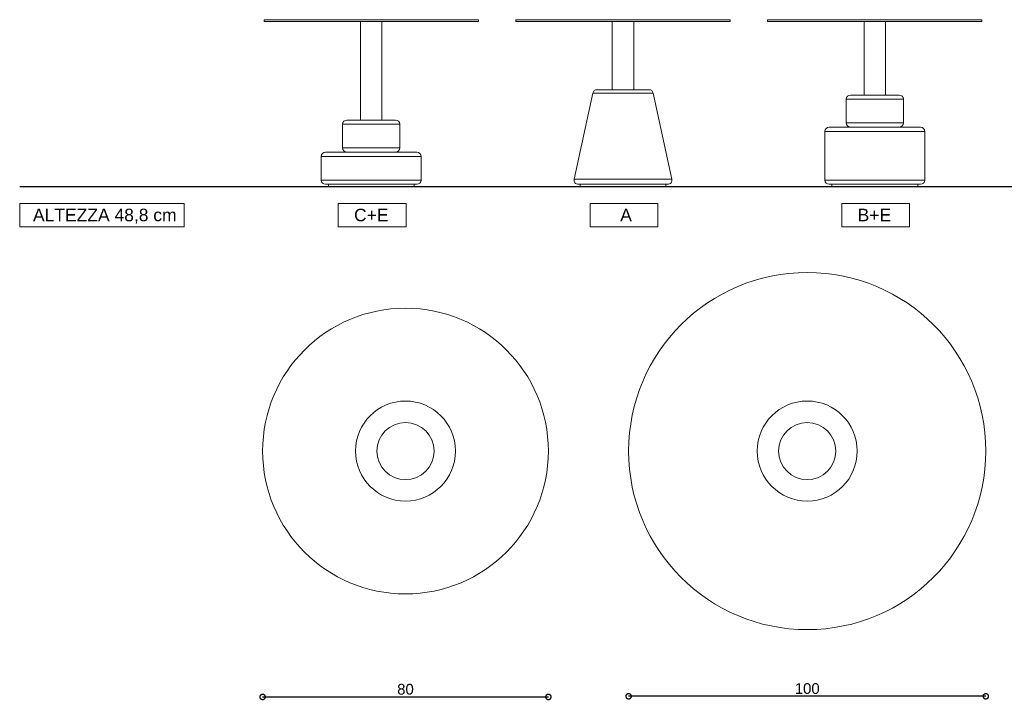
# Model space of a CAD drawing. Header units: millimetres. Extents: x 212 to 4870, y -1159 to 1622.
# Tile 18 of 21: x 4156 to 4431, y 762 to 952. Entities that reach past the tile are written whole.
import ezdxf

# ---------------------------------------------------------------- set-up
doc = ezdxf.new("R2010")
doc.units = ezdxf.units.MM
doc.header["$PDSIZE"] = -1
doc.layers.get('0').update_dxf_attribs({"lineweight": 9})
doc.styles.get("Standard").update_dxf_attribs({"font": 'Arial.ttf'})
doc.dimstyles.new('ISO-25', dxfattribs={"dimtxt": 3, "dimasz": 3, "dimexe": 1.25, "dimexo": 0.625, "dimtad": 1, "dimdec": 1, "dimtxsty": 'Standard', "dimblk": 'DOTSMALL', "dimblk1": 'DOTSMALL', "dimblk2": 'DOTSMALL', "dimcen": 2.5, "dimse1": 1, "dimse2": 1, "dimadec": 0, "dimazin": 0, "dimtfac": 1, "dimtdec": 1, "dimtmove": 0, "dimatfit": 3, "dimldrblk": 'DOTSMALL', "dimfxl": 1, "dimarcsym": 0})

# ---------------------------------------------------------------- blocks, each defined once
blk = doc.blocks.new('_DotSmall')
at = {"color": 0, "linetype": 'ByBlock', "const_width": 0.5}
blk.add_lwpolyline([(-0.0625, 0, 1), (0.0625, 0, 1)], format="xyb", close=True, dxfattribs=at)
blk = doc.blocks.new('*D76')
at = {"color": 0, "lineweight": -2, "transparency": 16777216}
blk.add_line((4426.1, 762.93), (4326.1, 762.93), dxfattribs=at)
at = {"layer": 'Defpoints', "color": 0, "transparency": 16777216}
for p in [(4326.1, 831.6), (4426.1, 831.6), (4326.1, 762.93)]:
    blk.add_point(p, dxfattribs=at)
at = {"color": 0, "lineweight": -2, "transparency": 16777216, "xscale": 3, "yscale": 3, "zscale": 3, "rotation": 180}
blk.add_blockref('_DotSmall', (4326.1, 762.93), dxfattribs=at)
at = {"color": 0, "lineweight": -2, "transparency": 16777216, "xscale": 3, "yscale": 3, "zscale": 3}
blk.add_blockref('_DotSmall', (4426.1, 762.93), dxfattribs=at)
at = {"color": 0, "transparency": 16777216, "insert": (4376.1, 765.08), "char_height": 3, "attachment_point": 5}
blk.add_mtext('100', dxfattribs=at)
blk = doc.blocks.new('*D77')
at = {"color": 0, "lineweight": -2, "transparency": 16777216}
blk.add_line((4223.62, 762.75), (4303.62, 762.75), dxfattribs=at)
at = {"layer": 'Defpoints', "color": 0, "transparency": 16777216}
for p in [(4223.62, 831.6), (4303.62, 831.6), (4303.62, 762.75)]:
    blk.add_point(p, dxfattribs=at)
at = {"color": 0, "lineweight": -2, "transparency": 16777216, "xscale": 3, "yscale": 3, "zscale": 3, "rotation": 180}
blk.add_blockref('_DotSmall', (4223.62, 762.75), dxfattribs=at)
at = {"color": 0, "lineweight": -2, "transparency": 16777216, "xscale": 3, "yscale": 3, "zscale": 3}
blk.add_blockref('_DotSmall', (4303.62, 762.75), dxfattribs=at)
at = {"color": 0, "transparency": 16777216, "insert": (4263.62, 764.89), "char_height": 3, "attachment_point": 5}
blk.add_mtext('80', dxfattribs=at)

msp = doc.modelspace()

# ---------------------------------------------------------------- linework, layer by layer
at = {"color": 7, "linetype": 'Continuous', "lineweight": 9}
for p, q in [((4224.03, 952.39), (4224.03, 951.89)), ((4224.03, 952.39), (4254.03, 952.39)), ((4224.03, 951.89), (4254.03, 951.89)), ((4251.03, 951.89), (4251.03, 924.29)), ((4254.03, 952.39), (4284.03, 952.39)), ((4254.03, 951.89), (4284.03, 951.89)), ((4257.03, 924.29), (4257.03, 951.89)), ((4284.03, 951.89), (4284.03, 952.39)), ((4294.52, 952.39), (4294.52, 951.89)), ((4294.52, 952.39), (4324.52, 952.39)), ((4294.52, 951.89), (4324.52, 951.89)), ((4321.52, 951.89), (4321.52, 932.79)), ((4324.52, 952.39), (4354.52, 952.39)), ((4324.52, 951.89), (4354.52, 951.89)), ((4327.52, 932.79), (4327.52, 951.89)), ((4354.52, 951.89), (4354.52, 952.39)), ((4365.02, 952.39), (4365.02, 951.89)), ((4365.02, 952.39), (4395.02, 952.39)), ((4365.02, 951.89), (4395.02, 951.89)), ((4392.02, 951.89), (4392.02, 931.29)), ((4395.02, 952.39), (4425.02, 952.39)), ((4395.02, 951.89), (4425.02, 951.89)), ((4398.02, 931.29), (4398.02, 951.89)), ((4425.02, 951.89), (4425.02, 952.39)), ((4316.07, 931.84), (4310.84, 907.74)), ((4317.24, 932.79), (4318.31, 932.79)), ((4318.31, 932.79), (4331.8, 932.79)), ((4338.21, 907.74), (4332.98, 931.84)), ((4387.02, 930.09), (4387.02, 923.49)), ((4388.22, 931.29), (4395.02, 931.29)), ((4395.02, 931.29), (4401.82, 931.29)), ((4403.02, 923.49), (4403.02, 930.09)), ((4247.23, 924.29), (4254.03, 924.29)), ((4254.03, 924.29), (4260.83, 924.29)), ((4246.03, 923.09), (4246.03, 916.49)), ((4262.03, 916.49), (4262.03, 923.09)), ((4381.02, 921.09), (4381.02, 907.49)), ((4382.22, 922.29), (4393.39, 922.29)), ((4393.39, 922.29), (4407.82, 922.29)), ((4409.02, 907.49), (4409.02, 921.09)), ((4241.23, 915.29), (4266.83, 915.29)), ((4240.03, 914.09), (4240.03, 907.49)), ((4268.03, 907.49), (4268.03, 914.09)), ((4266.83, 906.29), (4241.23, 906.29)), ((4242.03, 906.29), (4242.03, 905.69)), ((4254.03, 905.69), (4242.03, 905.69)), ((4266.03, 905.69), (4254.03, 905.69)), ((4266.03, 905.69), (4266.03, 906.29)), ((4337.03, 906.29), (4312.01, 906.29)), ((4312.52, 906.29), (4312.52, 905.69)), ((4312.52, 906.29), (4312.52, 905.69)), ((4324.52, 905.69), (4312.52, 905.69)), ((4324.52, 905.69), (4312.52, 905.69)), ((4336.52, 905.69), (4324.52, 905.69)), ((4336.52, 905.69), (4324.52, 905.69)), ((4336.52, 905.69), (4336.52, 906.29)), ((4336.52, 905.69), (4336.52, 906.29)), ((4393.39, 906.29), (4382.22, 906.29)), ((4383.02, 906.29), (4383.02, 905.69)), ((4407.02, 905.69), (4383.02, 905.69)), ((4407.82, 906.29), (4393.39, 906.29)), ((4407.02, 905.69), (4407.02, 906.29))]:
    msp.add_line(p, q, dxfattribs=at)
at = {"color": 252, "linetype": 'Continuous', "lineweight": 9}
for p, q in [((4317.3, 931.84), (4316.07, 931.84)), ((4332.98, 931.84), (4317.3, 931.84)), ((4395.02, 930.09), (4387.02, 930.09)), ((4403.02, 930.09), (4395.02, 930.09)), ((4387.02, 923.49), (4395.02, 923.49)), ((4395.02, 923.49), (4403.02, 923.49)), ((4254.03, 923.09), (4246.03, 923.09)), ((4262.03, 923.09), (4254.03, 923.09)), ((4393.24, 921.09), (4381.02, 921.09)), ((4409.02, 921.09), (4393.24, 921.09)), ((4246.03, 916.49), (4254.03, 916.49)), ((4254.03, 916.49), (4262.03, 916.49)), ((4268.03, 914.09), (4240.03, 914.09)), ((4240.03, 907.49), (4268.03, 907.49)), ((4310.84, 907.74), (4312.84, 907.74)), ((4312.84, 907.74), (4338.21, 907.74)), ((4381.02, 907.49), (4393.24, 907.49)), ((4393.24, 907.49), (4409.02, 907.49))]:
    msp.add_line(p, q, dxfattribs=at)
at = {"lineweight": 30}
msp.add_line((4155.61, 905.69), (4800.36, 905.69), dxfattribs=at)
for points in [[(4155.61, 900.89), (4201.67, 900.89), (4201.67, 894.38), (4155.61, 894.38)], [(4244.8, 900.89), (4263.78, 900.89), (4263.78, 894.38), (4244.8, 894.38)], [(4315.29, 900.89), (4334.28, 900.89), (4334.28, 894.38), (4315.29, 894.38)], [(4385.79, 900.89), (4404.77, 900.89), (4404.77, 894.38), (4385.79, 894.38)]]:
    msp.add_lwpolyline(points, close=True)
for centre, radius in [((4376.1, 831.6), 50), ((4263.62, 831.6), 40)]:
    msp.add_circle(centre, radius)
at = {"color": 252, "linetype": 'Continuous', "lineweight": 9}
for centre, radius in [((4263.62, 831.6), 14), ((4376.1, 831.6), 14), ((4263.62, 831.6), 8), ((4376.1, 831.6), 8)]:
    msp.add_circle(centre, radius, dxfattribs=at)
at = {"color": 7, "linetype": 'Continuous', "lineweight": 9}
for centre, start, end in [((4317.24, 931.59), 90, 167.7577), ((4331.8, 931.59), 12.2423, 90), ((4388.22, 930.09), 90, 180), ((4401.82, 930.09), 0, 90), ((4247.23, 923.09), 90, 180), ((4260.83, 923.09), 0, 90), ((4388.22, 923.49), 180, 270), ((4401.82, 923.49), 270, 0), ((4382.22, 921.09), 90, 180), ((4407.82, 921.09), 0, 90), ((4241.23, 914.09), 90, 180), ((4247.23, 916.49), 180, 270), ((4260.83, 916.49), 270, 0), ((4266.83, 914.09), 0, 90), ((4241.23, 907.49), 180, 270), ((4266.83, 907.49), 270, 0), ((4312.01, 907.49), 167.7577, 270), ((4337.03, 907.49), 270, 12.2423), ((4382.22, 907.49), 180, 270), ((4407.82, 907.49), 270, 0)]:
    msp.add_arc(centre, 1.2, start, end, dxfattribs=at)

# ---------------------------------------------------------------- texts
at = {"char_height": 3.5, "attachment_point": 1}
for s, insert in [('ALTEZZA 48,8 cm', (4159.33, 899.45)), ('C+E', (4249.22, 899.45)), ('A', (4323.74, 899.45)), ('B+E', (4390.21, 899.45))]:
    msp.add_mtext_dynamic_manual_height_columns(s, width=48.7685, gutter_width=17.5, heights=[0], dxfattribs=dict(at, insert=insert))

# ---------------------------------------------------------------- dimensions: what is measured, and where the dimension line sits
for base, p1, p2, picture, middle in [((4303.62, 762.75), (4223.62, 831.6), (4303.62, 831.6), '*D77', (4263.62, 764.89)), ((4326.1, 762.93), (4426.1, 831.6), (4326.1, 831.6), '*D76', (4376.1, 765.08))]:
    dim = msp.add_linear_dim(base=base, p1=p1, p2=p2, dimstyle='ISO-25')
    dim.commit()
    dim.dimension.update_dxf_attribs({"geometry": picture, "text_midpoint": middle})

doc.saveas('drawing.dxf')
